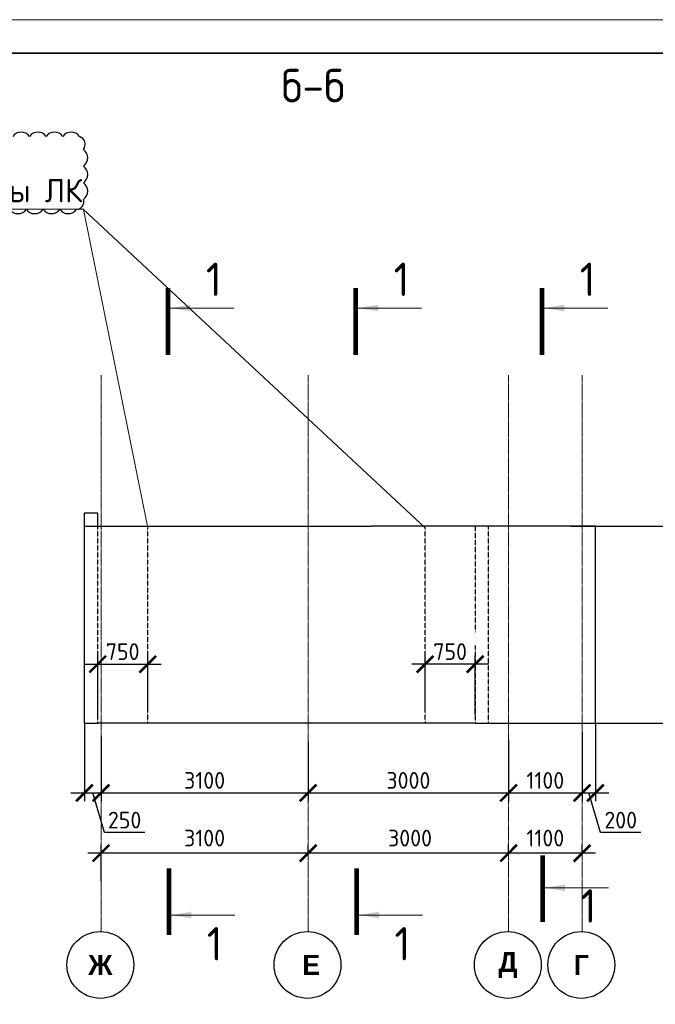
# Model space of a CAD drawing. Header units: millimetres. Extents: x 247266 to 730847, y -636031 to 10052.
# Tile 172 of 256: x 581149 to 590663, y -300419 to -285686. Entities that reach past the tile are written whole.
import ezdxf

# ---------------------------------------------------------------- set-up
doc = ezdxf.new("R2010")
doc.units = ezdxf.units.MM
for name, pattern in [('______5', [1100, 800, -100, 100, -100]), ('________', [0]), ('HIDDEN2', [4.7625, 3.175, -1.5875]), ('осевая', [50.8, 31.75, -6.35, 6.35, -6.35])]:
    doc.linetypes.add(name, pattern=pattern)
for name, color, linetype, lineweight in [('Standard', 7, 'Continuous', 25), ('Надписи', 7, 'Continuous', 18), ('Оси', 7, '______5', 18), ('ТОНКИЕ', 7, 'Continuous', 9), ('Узлы', 7, 'Continuous', 0)]:
    doc.layers.add(name, color=color, linetype=linetype, lineweight=lineweight)
doc.layers.add('РАЗМЕРЫ', color=7, linetype='Continuous')
doc.layers.add('ТОЛСТЫЕ_ОСНОВНЫЕ', color=7, linetype='Continuous')
doc.styles.add('Century Gothic', font='GOTHIC.TTF')
doc.styles.add('GOST-2.304_Type-B', font='GOST_Common.ttf')
doc.dimstyles.new('СПДС', dxfattribs={"dimscale": 100, "dimtxt": 2.5, "dimasz": 2.5, "dimexe": 1.25, "dimexo": 0, "dimtad": 1, "dimdec": 0, "dimtxsty": 'GOST-2.304_Type-B', "dimblk": 'ARCHTICK', "dimcen": 2.5, "dimdle": 2, "dimadec": 0, "dimazin": 2, "dimtfac": 0.75, "dimtdec": 0, "dimtmove": 1, "dimatfit": 3, "dimfxl": 1, "dimtolj": 1, "dimarcsym": 1})

# ---------------------------------------------------------------- blocks, each defined once
blk = doc.blocks.new('*U3685')
at = {"layer": 'ТОЛСТЫЕ_ОСНОВНЫЕ', "lineweight": 35}
blk.add_lwpolyline([(20, 5), (836, 5), (836, 589), (20, 589)], close=True, dxfattribs=at)
at = {"layer": 'ТОНКИЕ'}
blk.add_lwpolyline([(0, 0), (841, 0), (841, 594), (0, 594)], close=True, dxfattribs=at)
blk = doc.blocks.new('_ArchTick')
at = {"color": 0, "linetype": 'ByBlock', "const_width": 0.15}
blk.add_lwpolyline([(-0.5, -0.5), (0.5, 0.5)], dxfattribs=at)
blk = doc.blocks.new('*D1085')
at = {"color": 0, "lineweight": -2}
for p, q in [((551462, -296143), (551462, -296018)), ((552562, -296143), (552562, -296018)), ((552762, -296143), (551262, -296143))]:
    blk.add_line(p, q, dxfattribs=at)
at = {"layer": 'DEFPOINTS', "color": 0, "ltscale": 100}
for p in [(551462, -296143), (551462, -296143), (552562, -296143)]:
    blk.add_point(p, dxfattribs=at)
at = {"color": 0, "lineweight": -2, "ltscale": 100, "xscale": 250, "yscale": 250, "zscale": 250, "rotation": 180}
blk.add_blockref('_ArchTick', (551462, -296143), dxfattribs=at)
at = {"color": 0, "lineweight": -2, "ltscale": 100, "xscale": 250, "yscale": 250, "zscale": 250}
blk.add_blockref('_ArchTick', (552562, -296143), dxfattribs=at)
at = {"color": 0, "lineweight": 0, "ltscale": 100, "insert": (552012, -295918), "char_height": 250, "width": 83333.33, "attachment_point": 5, "style": 'GOST-2.304_Type-B'}
blk.add_mtext('\\A1;1100', dxfattribs=at)
blk = doc.blocks.new('*D1086')
at = {"color": 0, "lineweight": -2}
for p, q in [((548462, -296143), (548462, -296018)), ((551462, -296143), (551462, -296018)), ((551662, -296143), (548262, -296143))]:
    blk.add_line(p, q, dxfattribs=at)
at = {"layer": 'DEFPOINTS', "color": 0, "ltscale": 100}
for p in [(548462, -296143), (548462, -296143), (551462, -296143)]:
    blk.add_point(p, dxfattribs=at)
at = {"color": 0, "lineweight": -2, "ltscale": 100, "xscale": 250, "yscale": 250, "zscale": 250, "rotation": 180}
blk.add_blockref('_ArchTick', (548462, -296143), dxfattribs=at)
at = {"color": 0, "lineweight": -2, "ltscale": 100, "xscale": 250, "yscale": 250, "zscale": 250}
blk.add_blockref('_ArchTick', (551462, -296143), dxfattribs=at)
at = {"color": 0, "lineweight": 0, "ltscale": 100, "insert": (549987, -295918), "char_height": 250, "width": 83333.33, "attachment_point": 5, "style": 'GOST-2.304_Type-B'}
blk.add_mtext('\\A1;3000', dxfattribs=at)
blk = doc.blocks.new('*D1087')
at = {"color": 0, "lineweight": -2}
for p, q in [((545362, -296567), (545362, -296018)), ((548462, -296143), (548462, -296018)), ((548662, -296143), (545162, -296143))]:
    blk.add_line(p, q, dxfattribs=at)
at = {"layer": 'DEFPOINTS', "color": 0, "ltscale": 100}
for p in [(545362, -296143), (548462, -296143), (545362, -296567)]:
    blk.add_point(p, dxfattribs=at)
at = {"color": 0, "lineweight": -2, "ltscale": 100, "xscale": 250, "yscale": 250, "zscale": 250, "rotation": 180}
blk.add_blockref('_ArchTick', (545362, -296143), dxfattribs=at)
at = {"color": 0, "lineweight": -2, "ltscale": 100, "xscale": 250, "yscale": 250, "zscale": 250}
blk.add_blockref('_ArchTick', (548462, -296143), dxfattribs=at)
at = {"color": 0, "lineweight": 0, "ltscale": 100, "insert": (546912, -295918), "char_height": 250, "width": 83333.33, "attachment_point": 5, "style": 'GOST-2.304_Type-B'}
blk.add_mtext('\\A1;3100', dxfattribs=at)
blk = doc.blocks.new('*D1163')
at = {"color": 0, "lineweight": -2}
for p, q in [((564889, -296357), (562939, -296357)), ((563139, -296357), (563139, -296482)), ((564689, -296357), (564689, -296482))]:
    blk.add_line(p, q, dxfattribs=at)
at = {"layer": 'DEFPOINTS', "color": 0, "ltscale": 100}
for p in [(563139, -296357), (563139, -296357), (564689, -296357)]:
    blk.add_point(p, dxfattribs=at)
at = {"color": 0, "lineweight": -2, "ltscale": 100, "xscale": 250, "yscale": 250, "zscale": 250, "rotation": 180}
blk.add_blockref('_ArchTick', (563139, -296357), dxfattribs=at)
at = {"color": 0, "lineweight": -2, "ltscale": 100, "xscale": 250, "yscale": 250, "zscale": 250}
blk.add_blockref('_ArchTick', (564689, -296357), dxfattribs=at)
at = {"color": 0, "lineweight": 0, "ltscale": 100, "insert": (563914, -296132), "char_height": 250, "width": 83333.33, "attachment_point": 5, "style": 'GOST-2.304_Type-B'}
blk.add_mtext('\\A1;1550', dxfattribs=at)
blk = doc.blocks.new('*D1164')
at = {"color": 0, "lineweight": -2}
for p, q in [((563339, -296357), (557239, -296357)), ((557439, -296357), (557439, -296482)), ((563139, -296357), (563139, -296482))]:
    blk.add_line(p, q, dxfattribs=at)
at = {"layer": 'DEFPOINTS', "color": 0, "ltscale": 100}
for p in [(557439, -296357), (557439, -296357), (563139, -296357)]:
    blk.add_point(p, dxfattribs=at)
at = {"color": 0, "lineweight": -2, "ltscale": 100, "xscale": 250, "yscale": 250, "zscale": 250, "rotation": 180}
blk.add_blockref('_ArchTick', (557439, -296357), dxfattribs=at)
at = {"color": 0, "lineweight": -2, "ltscale": 100, "xscale": 250, "yscale": 250, "zscale": 250}
blk.add_blockref('_ArchTick', (563139, -296357), dxfattribs=at)
at = {"color": 0, "lineweight": 0, "ltscale": 100, "insert": (560314, -296131), "char_height": 250, "width": 83333.33, "attachment_point": 5, "style": 'GOST-2.304_Type-B'}
blk.add_mtext('\\A1;5700', dxfattribs=at)
blk = doc.blocks.new('NSY101')
at = {"color": 0, "linetype": 'ByBlock', "lineweight": -2}
blk.add_circle((0, 0), 50, dxfattribs=at)
blk = doc.blocks.new('*D1174')
at = {"color": 0, "lineweight": -2}
for p, q in [((588467, -298158), (588467, -298033)), ((589567, -298158), (589567, -298033)), ((589767, -298158), (588267, -298158))]:
    blk.add_line(p, q, dxfattribs=at)
at = {"layer": 'DEFPOINTS', "color": 0, "ltscale": 100}
for p in [(588467, -298158), (588467, -298158), (589567, -298158)]:
    blk.add_point(p, dxfattribs=at)
at = {"color": 0, "lineweight": -2, "ltscale": 100, "xscale": 250, "yscale": 250, "zscale": 250, "rotation": 180}
blk.add_blockref('_ArchTick', (588467, -298158), dxfattribs=at)
at = {"color": 0, "lineweight": -2, "ltscale": 100, "xscale": 250, "yscale": 250, "zscale": 250}
blk.add_blockref('_ArchTick', (589567, -298158), dxfattribs=at)
at = {"color": 0, "lineweight": 0, "ltscale": 100, "insert": (589017, -297932), "char_height": 250, "width": 83333.33, "attachment_point": 5, "style": 'GOST-2.304_Type-B'}
blk.add_mtext('\\A1;1100', dxfattribs=at)
blk = doc.blocks.new('*D1175')
at = {"color": 0, "lineweight": -2}
for p, q in [((585467, -298158), (585467, -298033)), ((588467, -298158), (588467, -298033)), ((588667, -298158), (585267, -298158))]:
    blk.add_line(p, q, dxfattribs=at)
at = {"layer": 'DEFPOINTS', "color": 0, "ltscale": 100}
for p in [(585467, -298158), (585467, -298158), (588467, -298158)]:
    blk.add_point(p, dxfattribs=at)
at = {"color": 0, "lineweight": -2, "ltscale": 100, "xscale": 250, "yscale": 250, "zscale": 250, "rotation": 180}
blk.add_blockref('_ArchTick', (585467, -298158), dxfattribs=at)
at = {"color": 0, "lineweight": -2, "ltscale": 100, "xscale": 250, "yscale": 250, "zscale": 250}
blk.add_blockref('_ArchTick', (588467, -298158), dxfattribs=at)
at = {"color": 0, "lineweight": 0, "ltscale": 100, "insert": (586992, -297932), "char_height": 250, "width": 83333.33, "attachment_point": 5, "style": 'GOST-2.304_Type-B'}
blk.add_mtext('\\A1;3000', dxfattribs=at)
blk = doc.blocks.new('*D1176')
at = {"color": 0, "lineweight": -2}
for p, q in [((582367, -298581), (582367, -298033)), ((585467, -298158), (585467, -298033)), ((585667, -298158), (582167, -298158))]:
    blk.add_line(p, q, dxfattribs=at)
at = {"layer": 'DEFPOINTS', "color": 0, "ltscale": 100}
for p in [(582367, -298158), (585467, -298158), (582367, -298581)]:
    blk.add_point(p, dxfattribs=at)
at = {"color": 0, "lineweight": -2, "ltscale": 100, "xscale": 250, "yscale": 250, "zscale": 250, "rotation": 180}
blk.add_blockref('_ArchTick', (582367, -298158), dxfattribs=at)
at = {"color": 0, "lineweight": -2, "ltscale": 100, "xscale": 250, "yscale": 250, "zscale": 250}
blk.add_blockref('_ArchTick', (585467, -298158), dxfattribs=at)
at = {"color": 0, "lineweight": 0, "ltscale": 100, "insert": (583917, -297932), "char_height": 250, "width": 83333.33, "attachment_point": 5, "style": 'GOST-2.304_Type-B'}
blk.add_mtext('\\A1;3100', dxfattribs=at)
blk = doc.blocks.new('*D1258')
at = {"layer": 'DEFPOINTS', "color": 0, "ltscale": 100}
for p in [(582117, -296212), (582367, -296419), (582367, -297256)]:
    blk.add_point(p, dxfattribs=at)
at = {"layer": 'РАЗМЕРЫ', "color": 0, "lineweight": -2}
for p, q in [((582117, -296212), (582117, -297381)), ((582367, -296419), (582367, -297381)), ((581917, -297256), (582567, -297256)), ((582420, -297850), (582242, -297256)), ((583020, -297850), (582420, -297850))]:
    blk.add_line(p, q, dxfattribs=at)
at = {"layer": 'РАЗМЕРЫ', "color": 0, "lineweight": -2, "ltscale": 100, "xscale": 250, "yscale": 250, "zscale": 250, "rotation": 180}
blk.add_blockref('_ArchTick', (582117, -297256), dxfattribs=at)
at = {"layer": 'РАЗМЕРЫ', "color": 0, "lineweight": -2, "ltscale": 100, "xscale": 250, "yscale": 250, "zscale": 250}
blk.add_blockref('_ArchTick', (582367, -297256), dxfattribs=at)
at = {"layer": 'РАЗМЕРЫ', "color": 0, "lineweight": 0, "ltscale": 100, "insert": (582720, -297663), "char_height": 250, "attachment_point": 5, "style": 'GOST-2.304_Type-B'}
blk.add_mtext('\\A1;250', dxfattribs=at)
blk = doc.blocks.new('*D1259')
at = {"layer": 'DEFPOINTS', "color": 0, "ltscale": 100}
for p in [(585467, -296498), (582367, -296635), (585467, -297256)]:
    blk.add_point(p, dxfattribs=at)
at = {"layer": 'РАЗМЕРЫ', "color": 0, "lineweight": -2}
for p, q in [((585467, -296498), (585467, -297381)), ((582367, -296635), (582367, -297381)), ((582167, -297256), (585667, -297256))]:
    blk.add_line(p, q, dxfattribs=at)
at = {"layer": 'РАЗМЕРЫ', "color": 0, "lineweight": -2, "ltscale": 100, "xscale": 250, "yscale": 250, "zscale": 250, "rotation": 180}
blk.add_blockref('_ArchTick', (582367, -297256), dxfattribs=at)
at = {"layer": 'РАЗМЕРЫ', "color": 0, "lineweight": -2, "ltscale": 100, "xscale": 250, "yscale": 250, "zscale": 250}
blk.add_blockref('_ArchTick', (585467, -297256), dxfattribs=at)
at = {"layer": 'РАЗМЕРЫ', "color": 0, "lineweight": 0, "ltscale": 100, "insert": (583917, -297069), "char_height": 250, "attachment_point": 5, "style": 'GOST-2.304_Type-B'}
blk.add_mtext('\\A1;3100', dxfattribs=at)
blk = doc.blocks.new('*D1260')
at = {"layer": 'DEFPOINTS', "color": 0, "ltscale": 100}
for p in [(585467, -296498), (588467, -296461), (588467, -297256)]:
    blk.add_point(p, dxfattribs=at)
at = {"layer": 'РАЗМЕРЫ', "color": 0, "lineweight": -2}
for p, q in [((585467, -296498), (585467, -297381)), ((588467, -296461), (588467, -297381)), ((585267, -297256), (588667, -297256))]:
    blk.add_line(p, q, dxfattribs=at)
at = {"layer": 'РАЗМЕРЫ', "color": 0, "lineweight": -2, "ltscale": 100, "xscale": 250, "yscale": 250, "zscale": 250, "rotation": 180}
blk.add_blockref('_ArchTick', (585467, -297256), dxfattribs=at)
at = {"layer": 'РАЗМЕРЫ', "color": 0, "lineweight": -2, "ltscale": 100, "xscale": 250, "yscale": 250, "zscale": 250}
blk.add_blockref('_ArchTick', (588467, -297256), dxfattribs=at)
at = {"layer": 'РАЗМЕРЫ', "color": 0, "lineweight": 0, "ltscale": 100, "insert": (586967, -297069), "char_height": 250, "attachment_point": 5, "style": 'GOST-2.304_Type-B'}
blk.add_mtext('\\A1;3000', dxfattribs=at)
blk = doc.blocks.new('*D1261')
at = {"layer": 'DEFPOINTS', "color": 0, "ltscale": 100}
for p in [(589567, -296340), (588467, -296461), (589567, -297256)]:
    blk.add_point(p, dxfattribs=at)
at = {"layer": 'РАЗМЕРЫ', "color": 0, "lineweight": -2}
for p, q in [((589567, -296340), (589567, -297381)), ((588467, -296461), (588467, -297381)), ((588267, -297256), (589767, -297256))]:
    blk.add_line(p, q, dxfattribs=at)
at = {"layer": 'РАЗМЕРЫ', "color": 0, "lineweight": -2, "ltscale": 100, "xscale": 250, "yscale": 250, "zscale": 250, "rotation": 180}
blk.add_blockref('_ArchTick', (588467, -297256), dxfattribs=at)
at = {"layer": 'РАЗМЕРЫ', "color": 0, "lineweight": -2, "ltscale": 100, "xscale": 250, "yscale": 250, "zscale": 250}
blk.add_blockref('_ArchTick', (589567, -297256), dxfattribs=at)
at = {"layer": 'РАЗМЕРЫ', "color": 0, "lineweight": 0, "ltscale": 100, "insert": (589017, -297069), "char_height": 250, "attachment_point": 5, "style": 'GOST-2.304_Type-B'}
blk.add_mtext('\\A1;1100', dxfattribs=at)
blk = doc.blocks.new('*D1262')
at = {"layer": 'DEFPOINTS', "color": 0, "ltscale": 100}
for p in [(589767, -296212), (589567, -296340), (589767, -297256)]:
    blk.add_point(p, dxfattribs=at)
at = {"layer": 'РАЗМЕРЫ', "color": 0, "lineweight": -2}
for p, q in [((589767, -296212), (589767, -297381)), ((589567, -296340), (589567, -297381)), ((589367, -297256), (589967, -297256)), ((589845, -297850), (589667, -297256)), ((590445, -297850), (589845, -297850))]:
    blk.add_line(p, q, dxfattribs=at)
at = {"layer": 'РАЗМЕРЫ', "color": 0, "lineweight": -2, "ltscale": 100, "xscale": 250, "yscale": 250, "zscale": 250, "rotation": 180}
blk.add_blockref('_ArchTick', (589567, -297256), dxfattribs=at)
at = {"layer": 'РАЗМЕРЫ', "color": 0, "lineweight": -2, "ltscale": 100, "xscale": 250, "yscale": 250, "zscale": 250}
blk.add_blockref('_ArchTick', (589767, -297256), dxfattribs=at)
at = {"layer": 'РАЗМЕРЫ', "color": 0, "lineweight": 0, "ltscale": 100, "insert": (590145, -297663), "char_height": 250, "attachment_point": 5, "style": 'GOST-2.304_Type-B'}
blk.add_mtext('\\A1;200', dxfattribs=at)
blk = doc.blocks.new('*D3664')
at = {"layer": 'DEFPOINTS', "color": 0, "ltscale": 100}
for p in [(583066, -295330), (582317, -296090), (583066, -296025)]:
    blk.add_point(p, dxfattribs=at)
at = {"layer": 'РАЗМЕРЫ', "color": 0, "lineweight": -2}
for p, q in [((582317, -296090), (582317, -295205)), ((583066, -296025), (583066, -295205)), ((582117, -295330), (583266, -295330))]:
    blk.add_line(p, q, dxfattribs=at)
at = {"layer": 'РАЗМЕРЫ', "color": 0, "lineweight": -2, "ltscale": 100, "xscale": 250, "yscale": 250, "zscale": 250, "rotation": 180}
blk.add_blockref('_ArchTick', (582317, -295330), dxfattribs=at)
at = {"layer": 'РАЗМЕРЫ', "color": 0, "lineweight": -2, "ltscale": 100, "xscale": 250, "yscale": 250, "zscale": 250}
blk.add_blockref('_ArchTick', (583066, -295330), dxfattribs=at)
at = {"layer": 'РАЗМЕРЫ', "color": 0, "lineweight": 0, "ltscale": 100, "insert": (582691, -295142), "char_height": 250, "attachment_point": 5, "style": 'GOST-2.304_Type-B'}
blk.add_mtext('\\A1;750', dxfattribs=at)
blk = doc.blocks.new('*D3663')
at = {"layer": 'DEFPOINTS', "color": 0, "ltscale": 100}
for p in [(587217, -295330), (587217, -296025), (587967, -296090)]:
    blk.add_point(p, dxfattribs=at)
at = {"layer": 'РАЗМЕРЫ', "color": 0, "lineweight": -2}
for p, q in [((587217, -296025), (587217, -295205)), ((587967, -296090), (587967, -295205)), ((588167, -295330), (587017, -295330))]:
    blk.add_line(p, q, dxfattribs=at)
at = {"layer": 'РАЗМЕРЫ', "color": 0, "lineweight": -2, "ltscale": 100, "xscale": 250, "yscale": 250, "zscale": 250, "rotation": 180}
blk.add_blockref('_ArchTick', (587217, -295330), dxfattribs=at)
at = {"layer": 'РАЗМЕРЫ', "color": 0, "lineweight": -2, "ltscale": 100, "xscale": 250, "yscale": 250, "zscale": 250}
blk.add_blockref('_ArchTick', (587967, -295330), dxfattribs=at)
at = {"layer": 'РАЗМЕРЫ', "color": 0, "lineweight": 0, "ltscale": 100, "insert": (587592, -295142), "char_height": 250, "attachment_point": 5, "style": 'GOST-2.304_Type-B'}
blk.add_mtext('\\A1;750', dxfattribs=at)

msp = doc.modelspace()

# ---------------------------------------------------------------- linework, layer by layer
at = {"linetype": 'HIDDEN2', "transparency": 33554687}
for p, q in [((582316.51, -296212.39), (582316.51, -293220.3)), ((587966.51, -293262.39), (587966.51, -294852.39)), ((588166.51, -296212.39), (588166.51, -293262.39)), ((587966.51, -295052.39), (587966.51, -296212.39))]:
    msp.add_line(p, q, dxfattribs=at)
for points in [[(589406, -293262.39), (591229.67, -293262.39)], [(589375.82, -296212.39), (591199.49, -296212.39)]]:
    msp.add_lwpolyline(points)
at = {"layer": 'Standard', "linetype": '________', "lineweight": 30, "transparency": 33554687}
for p, q in [((582116.51, -293070.3), (582116.51, -296212.39)), ((582316.51, -293070.3), (582116.51, -293070.3)), ((582316.51, -293262.39), (582316.51, -293070.3)), ((582316.51, -293262.39), (586416.34, -293262.39)), ((589766.51, -293262.39), (586416.34, -293262.39)), ((589766.51, -296212.39), (589766.51, -293262.39)), ((582116.51, -296212.39), (582316.51, -296212.39)), ((585166.51, -296212.39), (582316.51, -296212.39)), ((587966.51, -296212.39), (585166.51, -296212.39)), ((587966.51, -296212.39), (588166.51, -296212.39)), ((588166.51, -296212.39), (589566.51, -296212.39)), ((589566.51, -296212.39), (589766.51, -296212.39))]:
    msp.add_line(p, q, dxfattribs=at)
at = {"layer": 'Standard', "linetype": '________', "lineweight": 25, "transparency": 33554687}
msp.add_line((582116.51, -293262.39), (582316.51, -293262.39), dxfattribs=at)
at = {"layer": 'Надписи', "lineweight": 15, "ltscale": 0.3}
for p, q in [((576177.57, -288523.59), (582107.28, -288523.59)), ((582104.72, -288524.05), (582104.62, -288524.05)), ((583066.11, -293290.43), (582104.72, -288524.05)), ((583066.11, -293290.43), (582104.72, -288524.05)), ((583066.11, -293290.43), (582104.72, -288524.05)), ((587216.54, -293290.56), (582104.72, -288524.05))]:
    msp.add_line(p, q, dxfattribs=at)
at = {"layer": 'Оси', "linetype": 'осевая', "lineweight": 0, "ltscale": 0.3, "transparency": 33554687}
for p, q in [((582366.51, -299326.4), (582366.51, -291004.43)), ((585466.51, -299326.4), (585466.51, -291004.43)), ((588466.51, -299326.4), (588466.51, -291004.43)), ((589566.51, -299326.4), (589566.51, -291004.43))]:
    msp.add_line(p, q, dxfattribs=at)
at = {"layer": 'РАЗМЕРЫ'}
msp.add_lwpolyline([(580998.91, -288523.59, 0.52056705), (581248.91, -288523.59, 0.52056705), (581498.91, -288523.59, 0.52056705), (581748.91, -288523.59, 0.52056705), (581998.91, -288523.59, 0.52056705), (582102.07, -288376.75, 0.52056705), (582102.07, -288126.75, 0.52056705), (582102.07, -287876.75, 0.52056705), (582102.07, -287626.75, 0.52056705), (582045, -287433.81, 0.52056705), (581795, -287433.81, 0.52056705), (581545, -287433.81, 0.52056705), (581295, -287433.81, 0.52056705), (581045, -287433.81, 0.52056705)], format="xyb", dxfattribs=at)
at = {"layer": 'РАЗМЕРЫ', "linetype": 'HIDDEN2', "lineweight": 30}
for points in [[(583066.47, -296212.39), (583066.47, -296212.39), (583066.47, -293290.44)], [(587216.54, -296212.39), (587216.54, -296212.39), (587216.54, -293290.44)]]:
    msp.add_lwpolyline(points, dxfattribs=at)
at = {"layer": 'Узлы', "linetype": 'Continuous', "lineweight": 0}
for p, q in [((583405.05, -290001.08, 400), (584355.05, -290001.08, 400)), ((586215.37, -290001.08, 400), (587165.37, -290001.08, 400)), ((589000.26, -290001.08, 400), (589950.26, -290001.08, 400)), ((589013, -298675.55, 200), (589963, -298675.55, 200)), ((583417.79, -299083.29, 200), (584367.79, -299083.29, 200)), ((586228.1, -299083.29, 200), (587178.1, -299083.29, 200))]:
    msp.add_line(p, q, dxfattribs=at)
at = {"layer": 'Узлы', "linetype": 'Continuous', "lineweight": 0, "const_width": 70}
for points, elevation in [([(583370.05, -289701.08), (583370.05, -290701.08)], 400), ([(586180.37, -289701.08), (586180.37, -290701.08)], 400), ([(588965.26, -289701.08), (588965.26, -290701.08)], 400), ([(588978, -299189.65), (588978, -298189.65)], 200), ([(583382.79, -299383.29), (583382.79, -298383.29)], 200), ([(586193.1, -299383.29), (586193.1, -298383.29)], 200)]:
    msp.add_lwpolyline(points, dxfattribs=dict(at, elevation=elevation))
at = {"layer": 'Узлы', "linetype": 'Continuous', "lineweight": 0}
for points in [[(583405.05, -290001.08, 400), (583705.5, -290051.36, 400), (583705.5, -289950.8, 400)], [(586215.37, -290001.08, 400), (586515.82, -290051.36, 400), (586515.82, -289950.8, 400)], [(589000.26, -290001.08, 400), (589300.71, -290051.36, 400), (589300.71, -289950.8, 400)], [(589013, -298675.55, 200), (589313.45, -298725.82, 200), (589313.45, -298625.27, 200)], [(583417.79, -299083.29, 200), (583718.24, -299133.57, 200), (583718.24, -299033.02, 200)], [(586228.1, -299083.29, 200), (586528.55, -299133.57, 200), (586528.55, -299033.02, 200)]]:
    msp.add_solid(points, dxfattribs=at)

# ---------------------------------------------------------------- block references
at = {"xscale": 100, "yscale": 100, "zscale": 100}
msp.add_blockref('*U3685', (526994.57, -345086.19, 3100), dxfattribs=at)
at = {"layer": 'Оси', "linetype": 'Continuous', "lineweight": 25, "transparency": 33554687, "xscale": 9.999999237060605, "yscale": 9.999999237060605, "zscale": 9.999999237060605, "rotation": 90.00000000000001}
for p in [(582356.4, -299830.01), (585456.4, -299830.01), (588456.4, -299830.01), (589556.4, -299830.01)]:
    msp.add_blockref('NSY101', p, dxfattribs=at)

# ---------------------------------------------------------------- texts
at = {"layer": 'Надписи', "ltscale": 0.3, "insert": (579129.77, -288068.59), "char_height": 350, "attachment_point": 2, "style": 'GOST-2.304_Type-B'}
msp.add_mtext('штроба 50мм со стороны ЛК', dxfattribs=at)
at = {"layer": 'Оси', "linetype": 'Continuous', "lineweight": 25, "transparency": 33554687, "char_height": 300, "attachment_point": 5, "style": 'Century Gothic'}
for s, insert, width in [('\\A1;{\\fCentury Gothic|i0|b1;\\H300.000000;\\W1.000000;\\C16;Ж}\\P', (582356.4, -299830.01), 540), ('\\A1;{\\fCentury Gothic|i0|b1;\\H300.000000;\\W1.000000;\\C16; Е}\\P', (585456.4, -299830.01), 480), ('\\A1;{\\fCentury Gothic|i0|b1;\\H300.000000;\\W1.000000;\\C16;Д}\\P', (588456.4, -299830.01), 470), ('\\A1;{\\fCentury Gothic|i0|b1;\\H300.000000;\\W1.000000;\\C16;Г}\\P', (589556.4, -299830.01), 345)]:
    msp.add_mtext(s, dxfattribs=dict(at, insert=insert, width=width))
at = {"layer": 'РАЗМЕРЫ', "insert": (585542.59, -286673.53), "char_height": 500, "attachment_point": 5, "style": 'GOST-2.304_Type-B'}
msp.add_mtext_dynamic_manual_height_columns('б-б', width=3941.2128, gutter_width=625, heights=[0], dxfattribs=at)
at = {"layer": 'Узлы', "linetype": 'Continuous', "lineweight": 0, "char_height": 500, "attachment_point": 5, "style": 'GOST-2.304_Type-B'}
for insert in [(584055.05, -289571.08, 400), (586865.37, -289571.08, 400), (589650.26, -289571.08, 400), (589662.99, -298947.56, 200), (584067.79, -299513.29, 200), (586878.1, -299513.29, 200)]:
    msp.add_mtext_dynamic_manual_height_columns('1', width=723.8798, gutter_width=25, heights=[0], dxfattribs=dict(at, insert=insert))

# ---------------------------------------------------------------- dimensions: what is measured, and where the dimension line sits
at = {"lineweight": 0}
for base, p1, p2, picture, middle in [((545362.16, -296143.42), (548462.16, -296143.42), (545362.16, -296566.95), '*D1087', (546912.16, -296143.42)), ((548462.16, -296143.42), (551462.16, -296143.42), (548462.16, -296143.42), '*D1086', (549987.32, -296143.42)), ((551462.16, -296143.42), (552562.16, -296143.42), (551462.16, -296143.42), '*D1085', (552012.16, -296143.42)), ((557439.34, -296356.63), (563139.34, -296356.63), (557439.34, -296356.63), '*D1164', (560314.5, -296356.63)), ((563139.34, -296356.63), (564689.34, -296356.63), (563139.34, -296356.63), '*D1163', (563914.34, -296356.63)), ((582366.51, -298157.59), (585466.51, -298157.59), (582366.51, -298581.12), '*D1176', (583916.51, -298157.59)), ((585466.51, -298157.59), (588466.51, -298157.59), (585466.51, -298157.59), '*D1175', (586991.66, -298157.59)), ((588466.51, -298157.59), (589566.51, -298157.59), (588466.51, -298157.59), '*D1174', (589016.51, -298157.59))]:
    dim = msp.add_linear_dim(base=base, p1=p1, p2=p2, angle=180, dimstyle='СПДС', override={"dimgap": 1}, dxfattribs=at)
    dim.commit()
    dim.dimension.update_dxf_attribs({"geometry": picture, "text_midpoint": middle, "dimtype": 160})
at = {"layer": 'РАЗМЕРЫ', "lineweight": 0}
for base, p1, p2, picture, middle in [((583066.47, -295329.97), (582316.51, -296090.43), (583066.47, -296024.65), '*D3664', (582691.49, -295142.1)), ((582366.51, -297256.24), (582116.51, -296212.39), (582366.51, -296418.89), '*D1258', (582482.25, -297662.74)), ((589766.51, -297256.24), (589566.51, -296339.75), (589766.51, -296212.39), '*D1262', (589907.25, -297662.74)), ((589566.51, -297256.24), (588466.51, -296461.42), (589566.51, -296339.75), '*D1261', (589016.51, -297068.61)), ((585466.51, -297256.24), (582366.51, -296635.13), (585466.51, -296497.61), '*D1259', (583916.51, -297068.61)), ((588466.51, -297256.24), (585466.51, -296497.61), (588466.51, -296461.42), '*D1260', (586966.51, -297068.61))]:
    dim = msp.add_linear_dim(base=base, p1=p1, p2=p2, dimstyle='СПДС', dxfattribs=at)
    dim.commit()
    dim.dimension.update_dxf_attribs({"geometry": picture, "text_midpoint": middle})
dim = msp.add_linear_dim(base=(587216.55, -295329.97), p1=(587966.51, -296090.43), p2=(587216.55, -296024.65), angle=180, dimstyle='СПДС', dxfattribs=at)
dim.commit()
dim.dimension.update_dxf_attribs({"geometry": '*D3663', "text_midpoint": (587591.53, -295142.1)})

doc.saveas('drawing.dxf')
